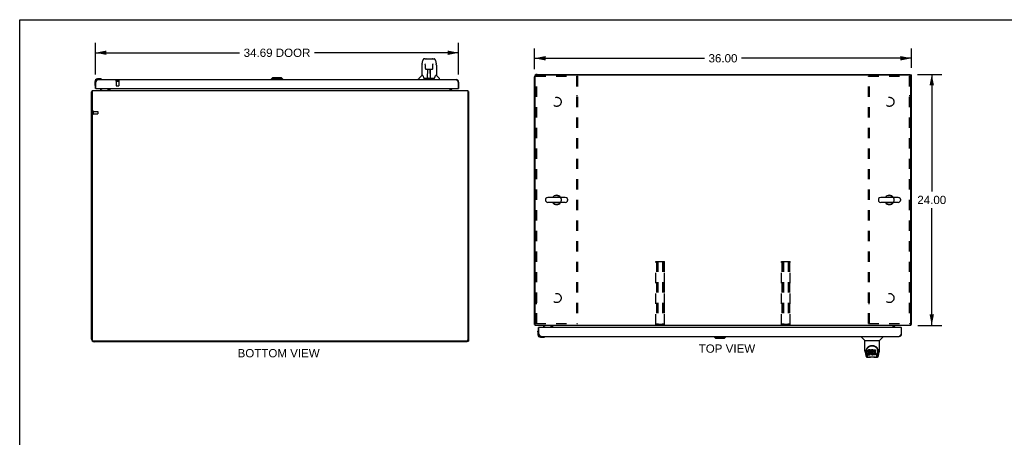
# Model space of a CAD drawing. Header units: inches. Extents: x 0 to 179, y 0 to 116.
# Tile 8 of 12: x 0 to 94, y 76 to 116. Entities that reach past the tile are written whole.
import ezdxf

# ---------------------------------------------------------------- set-up
doc = ezdxf.new("R2010")
doc.units = ezdxf.units.IN
doc.header["$LTSCALE"] = 9.842105
doc.header["$MEASUREMENT"] = 0
doc.linetypes.add('HIDDEN', pattern=[0.2, 0.1, -0.1])
doc.layers.get('0').update_dxf_attribs({"linetype": 'CONTINUOUS'})
for name, color, linetype in [('02___PRT_ALL_AXES', 7, 'CONTINUOUS'), ('2PC_BODY', 7, 'CONTINUOUS'), ('DEFAULT_2', 8, 'HIDDEN'), ('DIMENSIONS', 7, 'CONTINUOUS')]:
    doc.layers.add(name, color=color, linetype=linetype)
doc.styles.get("Standard").update_dxf_attribs({"font": 'arial.ttf'})
doc.dimstyles.new('DIMSTYLE_1', dxfattribs={"dimtxt": 0.789474, "dimasz": 1.052632, "dimexe": 0.09, "dimexo": 0.07, "dimgap": 0.0375, "dimtad": 0, "dimtih": 1, "dimtoh": 1, "dimzin": 4, "dimdsep": 46, "dimtxsty": 'Standard', "dimblk": '_FILLED', "dimblk1": '_FILLED', "dimblk2": '_FILLED', "dimcen": 0.09, "dimazin": 1, "dimtfac": 1, "dimtdec": 3, "dimtofl": 0, "dimtmove": 0, "dimatfit": 3, "dimldrblk": '_FILLED', "dimfxl": 0, "dimtolj": 1, "dimtzin": 4, "dimarcsym": 0})

# ---------------------------------------------------------------- blocks, each defined once
blk = doc.blocks.new('_FILLED')
at = {"color": 0, "linetype": 'ByBlock'}
blk.add_solid([(0, 0), (-1, 0.2), (-1, -0.2)], dxfattribs=at)
blk = doc.blocks.new('*D1')
at = {"layer": '2PC_BODY', "color": 2, "linetype": 'Continuous'}
for p, q in [((49.185, 111.054), (49.185, 113.049)), ((85.185, 111.186), (85.185, 113.049)), ((49.185, 112.101), (65.411, 112.101)), ((85.185, 112.101), (68.96, 112.101))]:
    blk.add_line(p, q, dxfattribs=at)
at = {"layer": '2PC_BODY', "color": 2, "linetype": 'Continuous', "xscale": 1.0526315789, "yscale": 1.0526315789, "zscale": 1.0526315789, "rotation": 180}
blk.add_blockref('_FILLED', (49.185, 112.101), dxfattribs=at)
at = {"layer": '2PC_BODY', "color": 2, "linetype": 'Continuous', "xscale": 1.0526315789, "yscale": 1.0526315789, "zscale": 1.0526315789}
blk.add_blockref('_FILLED', (85.185, 112.101), dxfattribs=at)
at = {"layer": '2PC_BODY', "color": 2, "linetype": 'Continuous', "insert": (67.185, 112.496), "char_height": 0.7895, "width": 2.75876, "attachment_point": 2, "line_spacing_factor": 0.9}
blk.add_mtext('36.00', dxfattribs=at)
blk = doc.blocks.new('*D2')
at = {"layer": '2PC_BODY', "color": 2, "linetype": 'Continuous'}
for p, q in [((85.756, 110.563), (88.076, 110.563)), ((87.129, 110.563), (87.129, 99.353)), ((87.129, 86.563), (87.129, 97.774)), ((85.81, 86.563), (88.076, 86.563))]:
    blk.add_line(p, q, dxfattribs=at)
at = {"layer": '2PC_BODY', "color": 2, "linetype": 'Continuous', "xscale": 1.0526315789, "yscale": 1.0526315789, "zscale": 1.0526315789}
for p, rotation in [((87.129, 110.563), 90), ((87.129, 86.563), 270)]:
    blk.add_blockref('_FILLED', p, dxfattribs=dict(at, rotation=rotation))
at = {"layer": '2PC_BODY', "color": 2, "linetype": 'Continuous', "insert": (87.129, 98.958), "char_height": 0.7895, "width": 2.75876, "attachment_point": 2, "line_spacing_factor": 0.9}
blk.add_mtext('24.00', dxfattribs=at)
blk = doc.blocks.new('*D3')
at = {"layer": 'DIMENSIONS', "color": 2, "linetype": 'Continuous'}
for p, q in [((7.24, 110.556), (7.24, 113.575)), ((41.928, 110.556), (41.928, 113.575)), ((7.24, 112.628), (21.005, 112.628)), ((41.928, 112.628), (28.163, 112.628))]:
    blk.add_line(p, q, dxfattribs=at)
at = {"layer": 'DIMENSIONS', "color": 2, "linetype": 'Continuous', "xscale": 1.0526315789, "yscale": 1.0526315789, "zscale": 1.0526315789, "rotation": 180}
blk.add_blockref('_FILLED', (7.24, 112.628), dxfattribs=at)
at = {"layer": 'DIMENSIONS', "color": 2, "linetype": 'Continuous', "xscale": 1.0526315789, "yscale": 1.0526315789, "zscale": 1.0526315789}
blk.add_blockref('_FILLED', (41.928, 112.628), dxfattribs=at)
at = {"layer": 'DIMENSIONS', "color": 2, "linetype": 'Continuous', "insert": (24.584, 113.022), "char_height": 0.7895, "width": 6.36862, "attachment_point": 2, "line_spacing_factor": 0.9}
blk.add_mtext('34.69 DOOR', dxfattribs=at)

msp = doc.modelspace()

# ---------------------------------------------------------------- linework, layer by layer
at = {"color": 7, "linetype": 'Continuous'}
for p, q in [((0, 0), (0, 115.789)), ((0, 115.789), (178.947, 115.789)), ((38.711, 112.034), (38.63, 112.034)), ((38.712, 112.034), (39.6, 112.034)), ((38.717, 112.034), (38.716, 112.034)), ((38.822, 112.046), (39.409, 112.046)), ((38.426, 111.432), (38.426, 110.46)), ((38.441, 111.574), (38.506, 111.88)), ((38.749, 111.523), (38.729, 111.523)), ((38.748, 111.559), (38.748, 111.555)), ((38.748, 111.555), (38.748, 111.551)), ((38.748, 111.551), (38.748, 111.543)), ((38.748, 111.543), (38.749, 111.533)), ((38.751, 111.411), (38.749, 111.533)), ((38.756, 111.128), (38.751, 111.411)), ((38.836, 111.05), (38.956, 111.05)), ((38.966, 110.204), (38.981, 111.051)), ((38.974, 110.635), (38.974, 111.051)), ((38.992, 111.051), (39.238, 111.051)), ((39.241, 110.184), (39.226, 111.051)), ((39.23, 111.051), (39.23, 110.987)), ((39.257, 110.184), (39.257, 111.051)), ((39.274, 111.05), (39.394, 111.05)), ((39.475, 111.128), (39.482, 111.54)), ((39.482, 111.548), (39.482, 111.553)), ((39.482, 111.54), (39.482, 111.548)), ((39.501, 111.523), (39.482, 111.523)), ((39.724, 111.88), (39.789, 111.574)), ((39.804, 111.431), (39.804, 110.46)), ((7.7, 110.126), (7.443, 110.126)), ((7.487, 110.066), (7.443, 110.066)), ((7.738, 110.123), (7.7, 110.126)), ((7.835, 110.079), (7.835, 110.079)), ((24.15, 110.223), (24.032, 110.105)), ((24.032, 110.105), (24.032, 110.066)), ((25.136, 110.105), (24.032, 110.105)), ((25.018, 110.223), (24.15, 110.223)), ((25.017, 110.223), (25.135, 110.105)), ((25.018, 110.223), (25.136, 110.105)), ((25.135, 110.105), (25.135, 110.066)), ((25.136, 110.105), (25.136, 110.066)), ((38.111, 110.066), (38.111, 110.128)), ((38.421, 110.454), (38.123, 110.156)), ((38.499, 110.46), (38.426, 110.46)), ((38.594, 110.207), (38.599, 110.2)), ((38.629, 110.184), (39.601, 110.184)), ((38.967, 110.256), (38.966, 110.23)), ((38.98, 110.987), (38.974, 110.987)), ((38.977, 110.826), (38.974, 110.826)), ((38.977, 110.814), (38.974, 110.814)), ((38.974, 110.184), (38.974, 110.188)), ((39.227, 110.987), (39.257, 110.987)), ((39.257, 110.826), (39.23, 110.826)), ((39.257, 110.814), (39.23, 110.814)), ((39.234, 110.585), (39.257, 110.585)), ((39.257, 110.582), (39.234, 110.582)), ((39.24, 110.23), (39.24, 110.256)), ((39.804, 110.46), (39.731, 110.46)), ((39.81, 110.454), (40.108, 110.156)), ((40.119, 110.066), (40.119, 110.128)), ((85.081, 110.488), (85.081, 110.563)), ((85.081, 110.511), (85.185, 110.511)), ((7.18, 109.863), (7.18, 109.606)), ((7.18, 109.606), (7.183, 109.569)), ((7.225, 109.478), (7.226, 109.474)), ((7.226, 109.474), (7.226, 109.473)), ((7.24, 109.863), (7.24, 109.819)), ((7.24, 109.819), (7.282, 109.819)), ((7.302, 109.212), (7.24, 109.212)), ((7.92, 109.185), (7.682, 109.047)), ((8.469, 109.212), (8.469, 109.165)), ((41.866, 109.212), (41.928, 109.212)), ((41.928, 109.819), (41.886, 109.819)), ((6.917, 108.904), (6.865, 108.904)), ((7.682, 109.008), (7.682, 109.047)), ((8.469, 109.047), (8.469, 109.047)), ((8.507, 109.009), (8.473, 109.044)), ((41.224, 109.009), (41.258, 109.044)), ((42.813, 108.904), (42.865, 108.904)), ((52.121, 98.805), (50.458, 98.805)), ((83.913, 98.805), (82.25, 98.805)), ((50.235, 98.627), (50.235, 98.5)), ((52.121, 98.322), (50.458, 98.322)), ((52.343, 98.627), (52.343, 98.5)), ((82.027, 98.627), (82.027, 98.5)), ((83.913, 98.322), (82.25, 98.322)), ((84.135, 98.627), (84.135, 98.5)), ((49.237, 86.667), (49.185, 86.667)), ((50.002, 86.563), (50.002, 86.524)), ((50.827, 86.563), (50.793, 86.528)), ((83.544, 86.563), (83.578, 86.528)), ((85.133, 86.667), (85.185, 86.667)), ((49.5, 85.965), (49.503, 86.003)), ((49.5, 85.965), (49.5, 85.708)), ((49.547, 86.1), (49.547, 86.1)), ((49.622, 86.359), (49.56, 86.359)), ((49.56, 85.752), (49.56, 85.708)), ((49.56, 85.752), (49.602, 85.752)), ((50.002, 86.524), (50.241, 86.386)), ((50.789, 86.359), (50.789, 86.406)), ((84.186, 86.359), (84.248, 86.359)), ((84.248, 85.752), (84.206, 85.752)), ((42.761, 85.008), (42.761, 85.083)), ((42.761, 85.06), (42.865, 85.06)), ((49.763, 85.505), (49.807, 85.505)), ((49.763, 85.445), (50.02, 85.445)), ((50.149, 85.49), (50.152, 85.491)), ((50.152, 85.491), (50.154, 85.492)), ((66.353, 85.466), (66.353, 85.505)), ((66.353, 85.466), (67.456, 85.466)), ((66.471, 85.348), (66.353, 85.466)), ((66.354, 85.466), (66.354, 85.505)), ((66.472, 85.348), (66.354, 85.466)), ((66.471, 85.348), (67.338, 85.348)), ((67.338, 85.348), (67.456, 85.466)), ((67.456, 85.466), (67.456, 85.505)), ((80.432, 85.505), (80.432, 85.443)), ((80.741, 85.118), (80.443, 85.415)), ((80.746, 84.14), (80.746, 85.112)), ((80.746, 85.112), (82.124, 85.112)), ((82.124, 84.14), (82.124, 85.112)), ((82.13, 85.118), (82.428, 85.415)), ((82.439, 85.505), (82.439, 85.443)), ((80.762, 83.997), (80.827, 83.692)), ((80.872, 84.171), (80.871, 84.108)), ((80.934, 83.719), (80.881, 83.99)), ((80.909, 84.098), (80.909, 84.075)), ((80.918, 83.977), (80.975, 83.684)), ((81.051, 84.143), (81.049, 84.12)), ((81.049, 84.053), (81.049, 84.12)), ((81.051, 84.077), (81.049, 84.053)), ((81.049, 84.053), (81.05, 84.029)), ((81.05, 84.029), (81.054, 84.005)), ((81.056, 84.167), (81.051, 84.143)), ((81.051, 84.077), (81.051, 84.143)), ((81.056, 84.1), (81.051, 84.077)), ((81.052, 83.767), (81.052, 83.909)), ((81.054, 84.005), (81.062, 83.983)), ((81.066, 84.189), (81.056, 84.167)), ((81.056, 84.1), (81.056, 84.167)), ((81.066, 84.122), (81.056, 84.1)), ((81.116, 83.914), (81.056, 83.913)), ((81.056, 83.846), (81.056, 83.913)), ((81.116, 83.847), (81.056, 83.846)), ((81.057, 83.762), (81.201, 83.762)), ((81.062, 83.983), (81.075, 83.963)), ((81.079, 84.209), (81.066, 84.189)), ((81.066, 84.122), (81.066, 84.189)), ((81.079, 84.142), (81.066, 84.122)), ((81.075, 83.963), (81.092, 83.946)), ((81.088, 84.217), (81.079, 84.209)), ((81.079, 84.142), (81.079, 84.209)), ((81.088, 84.15), (81.079, 84.142)), ((81.097, 84.223), (81.088, 84.217)), ((81.088, 84.15), (81.088, 84.217)), ((81.097, 84.157), (81.088, 84.15)), ((81.092, 83.946), (81.111, 83.933)), ((81.119, 84.233), (81.097, 84.223)), ((81.097, 84.157), (81.097, 84.223)), ((81.119, 84.166), (81.097, 84.157)), ((81.111, 83.933), (81.123, 83.928)), ((81.176, 83.914), (81.116, 83.914)), ((81.116, 83.847), (81.116, 83.914)), ((81.176, 83.847), (81.116, 83.847)), ((81.142, 84.24), (81.119, 84.233)), ((81.119, 84.166), (81.119, 84.233)), ((81.142, 84.174), (81.119, 84.166)), ((81.12, 84.041), (81.121, 84.056)), ((81.121, 84.034), (81.12, 84.041)), ((81.121, 84.056), (81.123, 84.071)), ((81.121, 84.034), (81.121, 84.056)), ((81.123, 84.026), (81.121, 84.034)), ((81.123, 84.071), (81.126, 84.078)), ((81.123, 84.026), (81.123, 84.071)), ((81.128, 84.02), (81.123, 84.026)), ((81.123, 83.928), (81.134, 83.926)), ((81.126, 84.078), (81.132, 84.083)), ((81.128, 84.02), (81.128, 84.079)), ((81.134, 84.016), (81.128, 84.02)), ((81.132, 84.083), (81.146, 84.087)), ((81.148, 84.079), (81.134, 84.083)), ((81.134, 84.083), (81.134, 84.083)), ((81.134, 84.016), (81.134, 84.083)), ((81.148, 84.012), (81.134, 84.016)), ((81.134, 83.926), (81.182, 83.926)), ((81.282, 84.24), (81.142, 84.24)), ((81.142, 84.174), (81.142, 84.24)), ((81.282, 84.174), (81.142, 84.174)), ((81.146, 84.087), (81.161, 84.088)), ((81.173, 84.08), (81.148, 84.079)), ((81.148, 84.012), (81.148, 84.079)), ((81.173, 84.013), (81.148, 84.012)), ((81.161, 84.088), (81.274, 84.088)), ((81.196, 84.078), (81.173, 84.08)), ((81.173, 84.013), (81.173, 84.08)), ((81.196, 84.012), (81.173, 84.013)), ((81.192, 83.915), (81.176, 83.914)), ((81.176, 83.847), (81.176, 83.914)), ((81.192, 83.848), (81.176, 83.847)), ((81.182, 83.926), (81.189, 83.925)), ((81.189, 83.925), (81.196, 83.923)), ((81.198, 83.919), (81.192, 83.915)), ((81.192, 83.848), (81.192, 83.915)), ((81.198, 83.852), (81.192, 83.848)), ((81.22, 84.073), (81.196, 84.078)), ((81.196, 84.012), (81.196, 84.078)), ((81.22, 84.006), (81.196, 84.012)), ((81.196, 83.923), (81.202, 83.918)), ((81.2, 83.92), (81.198, 83.919)), ((81.198, 83.852), (81.198, 83.919)), ((81.204, 83.857), (81.198, 83.852)), ((81.201, 83.762), (81.213, 83.764)), ((81.202, 83.918), (81.207, 83.912)), ((81.204, 83.857), (81.204, 83.917)), ((81.213, 83.869), (81.204, 83.857)), ((81.207, 83.912), (81.214, 83.899)), ((81.213, 83.869), (81.213, 83.901)), ((81.215, 83.876), (81.213, 83.869)), ((81.213, 83.764), (81.224, 83.768)), ((81.214, 83.899), (81.216, 83.884)), ((81.215, 83.876), (81.215, 83.888)), ((81.216, 83.884), (81.215, 83.876)), ((81.231, 84.068), (81.22, 84.073)), ((81.22, 84.006), (81.22, 84.073)), ((81.231, 84.002), (81.22, 84.006)), ((81.224, 83.768), (81.244, 83.782)), ((81.241, 84.062), (81.231, 84.068)), ((81.231, 84.002), (81.231, 84.068)), ((81.241, 83.995), (81.231, 84.002)), ((81.258, 84.045), (81.241, 84.062)), ((81.241, 83.995), (81.241, 84.062)), ((81.258, 83.978), (81.241, 83.995)), ((81.244, 83.782), (81.261, 83.799)), ((81.271, 84.025), (81.258, 84.045)), ((81.258, 83.978), (81.258, 84.045)), ((81.271, 83.958), (81.258, 83.978)), ((81.261, 83.799), (81.267, 83.808)), ((81.267, 83.808), (81.273, 83.819)), ((81.28, 84.003), (81.271, 84.025)), ((81.271, 83.958), (81.271, 84.025)), ((81.28, 83.936), (81.271, 83.958)), ((81.273, 83.819), (81.281, 83.842)), ((81.274, 84.088), (81.28, 84.089)), ((81.28, 84.089), (81.282, 84.094)), ((81.282, 83.999), (81.28, 84.003)), ((81.28, 83.936), (81.28, 84.003)), ((81.287, 83.913), (81.28, 83.936)), ((81.281, 83.842), (81.288, 83.865)), ((81.284, 84.198), (81.282, 84.24)), ((81.282, 84.174), (81.282, 84.24)), ((81.284, 84.131), (81.282, 84.174)), ((81.282, 84.094), (81.283, 84.107)), ((81.286, 84.076), (81.282, 84.032)), ((81.282, 83.965), (81.282, 84.032)), ((81.286, 84.01), (81.282, 83.965)), ((81.282, 83.965), (81.282, 83.943)), ((81.282, 83.943), (81.286, 83.921)), ((81.283, 84.107), (81.284, 84.131)), ((81.284, 84.131), (81.284, 84.198)), ((81.29, 84.098), (81.286, 84.076)), ((81.286, 84.01), (81.286, 84.076)), ((81.29, 84.032), (81.286, 84.01)), ((81.286, 83.921), (81.29, 83.899)), ((81.289, 83.889), (81.287, 83.913)), ((81.288, 83.865), (81.289, 83.889)), ((81.289, 83.889), (81.289, 83.903)), ((81.296, 84.12), (81.29, 84.098)), ((81.29, 84.032), (81.29, 84.098)), ((81.296, 84.053), (81.29, 84.032)), ((81.29, 83.899), (81.297, 83.878)), ((81.305, 84.14), (81.296, 84.12)), ((81.296, 84.053), (81.296, 84.12)), ((81.305, 84.074), (81.296, 84.053)), ((81.297, 83.878), (81.319, 83.839)), ((81.316, 84.16), (81.305, 84.14)), ((81.305, 84.074), (81.305, 84.14)), ((81.316, 84.093), (81.305, 84.074)), ((81.329, 84.178), (81.316, 84.16)), ((81.316, 84.093), (81.316, 84.16)), ((81.329, 84.111), (81.316, 84.093)), ((81.319, 83.839), (81.331, 83.82)), ((81.343, 84.195), (81.329, 84.178)), ((81.329, 84.111), (81.329, 84.178)), ((81.343, 84.128), (81.329, 84.111)), ((81.331, 83.82), (81.346, 83.804)), ((81.36, 84.21), (81.343, 84.195)), ((81.343, 84.128), (81.343, 84.195)), ((81.36, 84.143), (81.343, 84.128)), ((81.346, 83.804), (81.362, 83.789)), ((81.352, 83.981), (81.351, 83.954)), ((81.351, 83.954), (81.352, 83.941)), ((81.355, 84.008), (81.352, 83.981)), ((81.352, 83.941), (81.352, 83.981)), ((81.352, 83.941), (81.355, 83.928)), ((81.354, 84), (81.355, 83.995)), ((81.359, 84.02), (81.355, 84.008)), ((81.355, 83.995), (81.366, 83.97)), ((81.355, 83.928), (81.355, 83.995)), ((81.355, 83.928), (81.366, 83.903)), ((81.365, 84.032), (81.359, 84.02)), ((81.378, 84.223), (81.36, 84.21)), ((81.36, 84.143), (81.36, 84.21)), ((81.378, 84.156), (81.36, 84.143)), ((81.362, 83.789), (81.38, 83.775)), ((81.379, 84.055), (81.365, 84.032)), ((81.366, 83.97), (81.379, 83.947)), ((81.366, 83.903), (81.366, 83.97)), ((81.366, 83.903), (81.379, 83.88)), ((81.398, 84.232), (81.378, 84.223)), ((81.378, 84.156), (81.378, 84.223)), ((81.398, 84.165), (81.378, 84.156)), ((81.387, 84.066), (81.379, 84.055)), ((81.379, 83.947), (81.388, 83.937)), ((81.379, 83.88), (81.379, 83.947)), ((81.379, 83.88), (81.388, 83.87)), ((81.38, 83.775), (81.39, 83.77)), ((81.398, 84.073), (81.387, 84.066)), ((81.388, 83.937), (81.398, 83.928)), ((81.388, 83.87), (81.388, 83.937)), ((81.388, 83.87), (81.398, 83.861)), ((81.39, 83.77), (81.4, 83.766)), ((81.42, 84.237), (81.398, 84.232)), ((81.398, 84.165), (81.398, 84.232)), ((81.42, 84.17), (81.398, 84.165)), ((81.423, 84.084), (81.398, 84.073)), ((81.398, 83.928), (81.409, 83.921)), ((81.398, 83.861), (81.398, 83.928)), ((81.398, 83.861), (81.409, 83.854)), ((81.4, 83.766), (81.422, 83.761)), ((81.409, 83.921), (81.421, 83.916)), ((81.409, 83.854), (81.409, 83.921)), ((81.409, 83.854), (81.421, 83.849)), ((81.442, 84.239), (81.42, 84.237)), ((81.42, 84.17), (81.42, 84.237)), ((81.442, 84.172), (81.42, 84.17)), ((81.421, 83.916), (81.434, 83.913)), ((81.421, 83.849), (81.421, 83.916)), ((81.421, 83.849), (81.434, 83.847)), ((81.422, 83.761), (81.444, 83.758)), ((81.435, 84.087), (81.423, 84.084)), ((81.434, 83.913), (81.448, 83.913)), ((81.434, 83.847), (81.434, 83.913)), ((81.434, 83.847), (81.448, 83.846)), ((81.449, 84.087), (81.435, 84.087)), ((81.442, 84.239), (81.465, 84.239)), ((81.442, 84.172), (81.442, 84.239)), ((81.465, 84.172), (81.442, 84.172)), ((81.444, 83.758), (81.466, 83.761)), ((81.448, 83.913), (81.461, 83.915)), ((81.448, 83.846), (81.448, 83.913)), ((81.448, 83.846), (81.461, 83.848)), ((81.462, 84.084), (81.449, 84.087)), ((81.461, 83.915), (81.474, 83.919)), ((81.461, 83.848), (81.461, 83.915)), ((81.461, 83.848), (81.474, 83.852)), ((81.474, 84.079), (81.462, 84.084)), ((81.476, 84.237), (81.465, 84.239)), ((81.465, 84.172), (81.465, 84.239)), ((81.476, 84.17), (81.465, 84.172)), ((81.466, 83.761), (81.487, 83.768)), ((81.474, 83.919), (81.486, 83.924)), ((81.474, 83.852), (81.474, 83.919)), ((81.474, 83.852), (81.486, 83.858)), ((81.486, 84.234), (81.476, 84.237)), ((81.476, 84.17), (81.476, 84.237)), ((81.486, 84.167), (81.476, 84.17)), ((81.506, 84.15), (81.48, 84.081)), ((81.505, 84.221), (81.486, 84.234)), ((81.486, 84.167), (81.486, 84.234)), ((81.505, 84.155), (81.486, 84.167)), ((81.486, 83.924), (81.497, 83.932)), ((81.486, 83.858), (81.486, 83.924)), ((81.486, 83.858), (81.497, 83.865)), ((81.487, 83.768), (81.506, 83.78)), ((81.497, 83.932), (81.497, 83.865)), ((81.503, 83.931), (81.515, 83.913)), ((81.503, 83.864), (81.515, 83.846)), ((81.505, 84.221), (81.505, 84.155)), ((81.506, 83.78), (81.507, 83.78)), ((81.507, 84.218), (81.507, 84.151)), ((81.517, 83.78), (81.507, 83.78)), ((81.515, 84.238), (81.752, 84.238)), ((81.515, 83.846), (81.515, 84.238)), ((81.515, 84.172), (81.752, 84.172)), ((81.517, 83.767), (81.517, 83.78)), ((81.753, 83.762), (81.522, 83.762)), ((81.585, 84.084), (81.585, 84.016)), ((81.587, 83.925), (81.587, 83.848)), ((81.752, 84.088), (81.59, 84.088)), ((81.59, 84.079), (81.721, 84.079)), ((81.59, 84.012), (81.721, 84.012)), ((81.721, 83.93), (81.591, 83.93)), ((81.591, 83.91), (81.753, 83.91)), ((81.591, 83.843), (81.753, 83.843)), ((81.726, 84.074), (81.726, 83.934)), ((81.757, 84.234), (81.757, 84.093)), ((81.757, 83.906), (81.757, 83.767)), ((81.896, 83.684), (81.953, 83.974)), ((81.937, 83.719), (81.99, 83.99)), ((81.953, 83.974), (81.953, 83.978)), ((81.999, 84.171), (82, 84.108)), ((82.006, 84.098), (82.006, 84.098)), ((82.006, 84.085), (82.006, 84.085)), ((82.044, 83.692), (82.109, 83.997)), ((80.827, 83.692), (80.827, 83.692)), ((80.951, 83.537), (81.152, 83.537)), ((80.993, 83.616), (80.985, 83.616)), ((80.991, 83.62), (80.994, 83.61)), ((80.995, 83.609), (80.994, 83.61)), ((81.037, 83.537), (81.031, 83.537)), ((81.037, 83.537), (81.036, 83.537)), ((81.729, 83.525), (81.142, 83.525)), ((81.719, 83.537), (81.92, 83.537)), ((81.835, 83.537), (81.834, 83.537)), ((81.876, 83.61), (81.88, 83.62)), ((81.876, 83.609), (81.876, 83.61)), ((81.886, 83.616), (81.878, 83.616))]:
    msp.add_line(p, q, dxfattribs=at)
at = {"color": 3, "linetype": 'Continuous'}
for p, q in [((7.487, 110.066), (41.681, 110.066)), ((49.185, 86.667), (49.185, 110.317)), ((49.237, 86.563), (49.237, 110.386)), ((49.362, 110.511), (85.008, 110.511)), ((49.432, 110.563), (85.081, 110.563)), ((85.133, 86.563), (85.133, 110.386)), ((85.185, 86.667), (85.185, 110.511)), ((7.24, 109.212), (7.24, 109.819)), ((7.282, 109.819), (7.295, 109.843)), ((7.282, 109.232), (7.282, 109.819)), ((7.295, 109.843), (7.301, 109.855)), ((7.301, 109.855), (7.308, 109.867)), ((7.302, 109.212), (41.866, 109.212)), ((8.511, 109.15), (8.511, 109.212)), ((8.615, 109.212), (8.615, 109.008)), ((41.115, 109.008), (41.115, 109.212)), ((41.219, 109.212), (41.219, 109.15)), ((41.851, 109.885), (41.857, 109.873)), ((41.857, 109.873), (41.863, 109.861)), ((41.863, 109.861), (41.87, 109.849)), ((41.87, 109.849), (41.879, 109.831)), ((41.879, 109.831), (41.886, 109.819)), ((41.886, 109.819), (41.886, 109.232)), ((41.928, 109.819), (41.928, 109.212)), ((6.865, 85.254), (6.865, 108.904)), ((6.917, 109.008), (6.917, 85.185)), ((6.917, 109.008), (42.813, 109.008)), ((8.469, 109.047), (8.47, 109.046)), ((8.47, 109.046), (8.471, 109.045)), ((8.471, 109.045), (8.473, 109.043)), ((8.473, 109.043), (8.474, 109.041)), ((8.474, 109.041), (8.475, 109.039)), ((41.259, 109.044), (41.255, 109.039)), ((41.26, 109.045), (41.259, 109.044)), ((41.261, 109.047), (41.26, 109.046)), ((41.26, 109.046), (41.26, 109.045)), ((42.813, 109.008), (42.813, 85.185)), ((42.865, 108.904), (42.865, 85.06)), ((85.133, 86.563), (49.237, 86.563)), ((50.935, 86.359), (50.935, 86.563)), ((83.435, 86.359), (83.435, 86.563)), ((49.56, 85.752), (49.56, 86.359)), ((49.602, 85.752), (49.602, 86.339)), ((49.609, 85.74), (49.602, 85.752)), ((49.618, 85.722), (49.609, 85.74)), ((49.625, 85.71), (49.618, 85.722)), ((84.186, 86.359), (49.622, 86.359)), ((49.631, 85.698), (49.625, 85.71)), ((49.638, 85.686), (49.631, 85.698)), ((50.789, 86.524), (50.79, 86.525)), ((50.79, 86.525), (50.791, 86.526)), ((50.791, 86.526), (50.793, 86.529)), ((50.793, 86.529), (50.794, 86.53)), ((50.794, 86.53), (50.796, 86.532)), ((50.831, 86.359), (50.831, 86.421)), ((83.539, 86.421), (83.539, 86.359)), ((83.579, 86.527), (83.575, 86.532)), ((83.58, 86.526), (83.579, 86.527)), ((83.581, 86.525), (83.58, 86.526)), ((83.582, 86.524), (83.581, 86.525)), ((84.187, 85.716), (84.18, 85.704)), ((84.193, 85.728), (84.187, 85.716)), ((84.206, 85.752), (84.193, 85.728)), ((84.206, 86.339), (84.206, 85.752)), ((84.248, 85.752), (84.248, 86.359)), ((42.688, 85.06), (7.042, 85.06)), ((42.761, 85.008), (7.112, 85.008)), ((49.807, 85.505), (84.001, 85.505))]:
    msp.add_line(p, q, dxfattribs=at)
at = {"color": 7, "linetype": 'Continuous'}
for points in [[(38.63, 112.034), (38.627, 112.034), (38.611, 112.032), (38.596, 112.028), (38.583, 112.021), (38.57, 112.012), (38.559, 112.002), (38.55, 111.991), (38.542, 111.979), (38.534, 111.965), (38.527, 111.951), (38.521, 111.934), (38.515, 111.916), (38.51, 111.895), (38.506, 111.88)], [(39.7, 111.957), (39.694, 111.969), (39.688, 111.981), (39.68, 111.992), (39.672, 112.001), (39.663, 112.01), (39.652, 112.018), (39.641, 112.025), (39.628, 112.03), (39.615, 112.033), (39.6, 112.034)], [(39.724, 111.88), (39.721, 111.892), (39.716, 111.911), (39.711, 111.928), (39.706, 111.943), (39.7, 111.957)], [(38.441, 111.574), (38.435, 111.543), (38.43, 111.5), (38.427, 111.458), (38.426, 111.432)], [(38.748, 111.563), (38.748, 111.563), (38.748, 111.563), (38.748, 111.563), (38.748, 111.562), (38.748, 111.561), (38.748, 111.56), (38.748, 111.559)], [(38.756, 111.128), (38.757, 111.116), (38.76, 111.103), (38.766, 111.091), (38.773, 111.08), (38.782, 111.071), (38.792, 111.063), (38.803, 111.057), (38.815, 111.053), (38.828, 111.05), (38.835, 111.05)], [(38.956, 111.05), (38.959, 111.05), (38.968, 111.05), (38.977, 111.051), (38.986, 111.051), (38.992, 111.051)], [(39.238, 111.051), (39.246, 111.051), (39.255, 111.051), (39.264, 111.05), (39.272, 111.05), (39.274, 111.05)], [(39.396, 111.05), (39.404, 111.051), (39.416, 111.053), (39.428, 111.057), (39.44, 111.063), (39.45, 111.072), (39.459, 111.081), (39.466, 111.092), (39.471, 111.104), (39.474, 111.117), (39.475, 111.128)], [(39.482, 111.553), (39.483, 111.557), (39.483, 111.559), (39.483, 111.56), (39.483, 111.561), (39.483, 111.562), (39.483, 111.563), (39.483, 111.563)], [(39.804, 111.431), (39.804, 111.459), (39.801, 111.501), (39.795, 111.543), (39.789, 111.574)], [(7.835, 110.079), (7.833, 110.08), (7.832, 110.08), (7.83, 110.08), (7.828, 110.081)], [(38.496, 110.46), (38.501, 110.45), (38.515, 110.422), (38.53, 110.386), (38.546, 110.344), (38.562, 110.295), (38.577, 110.248)], [(38.577, 110.248), (38.579, 110.24), (38.584, 110.227), (38.589, 110.216), (38.594, 110.207)], [(38.599, 110.2), (38.605, 110.194), (38.612, 110.189), (38.62, 110.185), (38.627, 110.184), (38.629, 110.184)], [(39.601, 110.184), (39.603, 110.184), (39.61, 110.185), (39.618, 110.189), (39.625, 110.193)], [(39.625, 110.193), (39.631, 110.2), (39.636, 110.207)], [(39.636, 110.207), (39.641, 110.216), (39.646, 110.226), (39.651, 110.239), (39.654, 110.248)], [(39.654, 110.248), (39.668, 110.293), (39.684, 110.342), (39.7, 110.384), (39.715, 110.421), (39.729, 110.449), (39.735, 110.46)], [(7.226, 109.473), (7.227, 109.471), (7.227, 109.471)], [(49.547, 86.1), (49.547, 86.099), (49.546, 86.097), (49.545, 86.094)], [(50.154, 85.492), (50.155, 85.492), (50.155, 85.492)], [(80.865, 84.098), (80.867, 84.14), (80.875, 84.192), (80.886, 84.241), (80.902, 84.287), (80.92, 84.331), (80.942, 84.371), (80.966, 84.41), (80.993, 84.446), (81.023, 84.479), (81.055, 84.51), (81.089, 84.539), (81.126, 84.564), (81.165, 84.587), (81.206, 84.607), (81.249, 84.624), (81.293, 84.638), (81.339, 84.647), (81.386, 84.653), (81.434, 84.656), (81.481, 84.654), (81.528, 84.648), (81.574, 84.639), (81.618, 84.626), (81.661, 84.609), (81.703, 84.589), (81.742, 84.567), (81.778, 84.541), (81.813, 84.513), (81.845, 84.482), (81.875, 84.449), (81.902, 84.413), (81.927, 84.375), (81.949, 84.335), (81.968, 84.292), (81.983, 84.246), (81.995, 84.197), (82.003, 84.146), (82.006, 84.098)], [(80.746, 84.14), (80.747, 84.113), (80.75, 84.071), (80.756, 84.029), (80.762, 83.997)], [(80.865, 84.085), (80.865, 84.089), (80.865, 84.098)], [(80.909, 84.098), (80.909, 84.118), (80.91, 84.142), (80.913, 84.166), (80.917, 84.19), (80.921, 84.214), (80.927, 84.237), (80.934, 84.26), (80.942, 84.282), (80.95, 84.303), (80.96, 84.324), (80.97, 84.345), (80.981, 84.364), (80.992, 84.383), (81.004, 84.401), (81.017, 84.418), (81.03, 84.435), (81.044, 84.451), (81.058, 84.466), (81.072, 84.48), (81.087, 84.493), (81.102, 84.506), (81.117, 84.518), (81.133, 84.529), (81.148, 84.54), (81.164, 84.55), (81.18, 84.559), (81.196, 84.567)], [(80.909, 84.075), (80.909, 84.059), (80.91, 84.03), (80.914, 84.002), (80.918, 83.977)], [(81.056, 83.913), (81.056, 83.913), (81.055, 83.913), (81.055, 83.913), (81.055, 83.913), (81.054, 83.913), (81.054, 83.912), (81.053, 83.912), (81.053, 83.912), (81.053, 83.911), (81.052, 83.911), (81.052, 83.91), (81.052, 83.91), (81.052, 83.909), (81.052, 83.909)], [(81.056, 83.846), (81.056, 83.846), (81.055, 83.846), (81.055, 83.846), (81.055, 83.846), (81.054, 83.846), (81.054, 83.846), (81.053, 83.845), (81.053, 83.845), (81.053, 83.845), (81.052, 83.844), (81.052, 83.844), (81.052, 83.843), (81.052, 83.843), (81.052, 83.842)], [(81.196, 84.567), (81.212, 84.575), (81.228, 84.582), (81.244, 84.589), (81.259, 84.595), (81.275, 84.6), (81.291, 84.605), (81.307, 84.609), (81.323, 84.613), (81.339, 84.616), (81.355, 84.619), (81.371, 84.621), (81.387, 84.623), (81.403, 84.624), (81.419, 84.625), (81.435, 84.625), (81.451, 84.625), (81.467, 84.624), (81.483, 84.623), (81.499, 84.621), (81.514, 84.619), (81.53, 84.616), (81.546, 84.613), (81.562, 84.609), (81.578, 84.605), (81.594, 84.6), (81.61, 84.595), (81.626, 84.589), (81.642, 84.583), (81.658, 84.575)], [(81.658, 84.575), (81.674, 84.568), (81.69, 84.559), (81.706, 84.55), (81.722, 84.54), (81.737, 84.53), (81.753, 84.519), (81.768, 84.507), (81.783, 84.494), (81.798, 84.481), (81.812, 84.466), (81.826, 84.451), (81.84, 84.436), (81.853, 84.419), (81.866, 84.402), (81.878, 84.383), (81.89, 84.364), (81.901, 84.345), (81.911, 84.325), (81.921, 84.304), (81.929, 84.282), (81.937, 84.26), (81.944, 84.237), (81.949, 84.214), (81.954, 84.191), (81.958, 84.167), (81.961, 84.143), (81.962, 84.118), (81.962, 84.098)], [(81.953, 83.978), (81.954, 83.981), (81.954, 83.984), (81.955, 83.987), (81.956, 83.99), (81.956, 83.993), (81.957, 83.996), (81.957, 84), (81.958, 84.003), (81.958, 84.007), (81.958, 84.01), (81.959, 84.014), (81.959, 84.018), (81.96, 84.022), (81.96, 84.026), (81.961, 84.03), (81.961, 84.035), (81.961, 84.039), (81.961, 84.043), (81.962, 84.048), (81.962, 84.053), (81.962, 84.057), (81.962, 84.062), (81.962, 84.067), (81.962, 84.072), (81.962, 84.098)], [(82.006, 84.098), (82.006, 84.09), (82.006, 84.085)], [(82.109, 83.997), (82.115, 84.028), (82.121, 84.07), (82.124, 84.113), (82.124, 84.141)], [(80.827, 83.692), (80.83, 83.677), (80.836, 83.656), (80.841, 83.637), (80.848, 83.621), (80.854, 83.606), (80.862, 83.592), (80.87, 83.58), (80.879, 83.569), (80.89, 83.559), (80.903, 83.55), (80.917, 83.544), (80.931, 83.539), (80.947, 83.537), (80.951, 83.537)], [(80.975, 83.684), (80.977, 83.672), (80.98, 83.659), (80.984, 83.645), (80.987, 83.632), (80.991, 83.62)], [(80.995, 83.609), (81, 83.597), (81.006, 83.584), (81.013, 83.574), (81.019, 83.565), (81.027, 83.556), (81.035, 83.55), (81.044, 83.544), (81.053, 83.54), (81.064, 83.537), (81.071, 83.537)], [(81.152, 83.537), (81.173, 83.537), (81.195, 83.539), (81.218, 83.541), (81.243, 83.544), (81.268, 83.547), (81.295, 83.55), (81.323, 83.552), (81.351, 83.555), (81.38, 83.556), (81.409, 83.557), (81.438, 83.558), (81.467, 83.557), (81.496, 83.556), (81.525, 83.554), (81.553, 83.552), (81.58, 83.549), (81.606, 83.546), (81.631, 83.544), (81.655, 83.541), (81.678, 83.539), (81.699, 83.537), (81.719, 83.537)], [(81.152, 83.537), (81.174, 83.537), (81.201, 83.539), (81.228, 83.542), (81.256, 83.544), (81.285, 83.547), (81.314, 83.55), (81.344, 83.552), (81.374, 83.554), (81.405, 83.556), (81.435, 83.556), (81.465, 83.556), (81.496, 83.554), (81.526, 83.553), (81.556, 83.55), (81.585, 83.547), (81.614, 83.545), (81.642, 83.542), (81.67, 83.539), (81.697, 83.537), (81.719, 83.537)], [(81.8, 83.537), (81.807, 83.537), (81.817, 83.54), (81.827, 83.544), (81.836, 83.55), (81.844, 83.556), (81.852, 83.565), (81.858, 83.574), (81.865, 83.584), (81.871, 83.597), (81.876, 83.609)], [(81.88, 83.62), (81.884, 83.632), (81.887, 83.645), (81.891, 83.659), (81.894, 83.672), (81.896, 83.684)], [(81.92, 83.537), (81.935, 83.538), (81.948, 83.541), (81.961, 83.546), (81.972, 83.553), (81.983, 83.561), (81.992, 83.57), (82.001, 83.58), (82.008, 83.59), (82.015, 83.602), (82.021, 83.614), (82.026, 83.628), (82.032, 83.643), (82.037, 83.66), (82.042, 83.679), (82.044, 83.692)]]:
    msp.add_lwpolyline(points, dxfattribs=at)
at = {"color": 3, "linetype": 'Continuous'}
for points in [[(7.308, 109.867), (7.314, 109.879), (7.317, 109.885), (7.321, 109.891), (7.324, 109.897), (7.327, 109.902), (7.33, 109.908), (7.333, 109.914), (7.337, 109.919), (7.34, 109.925), (7.343, 109.93), (7.346, 109.936), (7.349, 109.941), (7.353, 109.946), (7.356, 109.951), (7.359, 109.956), (7.362, 109.961), (7.365, 109.966), (7.369, 109.971), (7.372, 109.976), (7.375, 109.98), (7.378, 109.985), (7.381, 109.989), (7.385, 109.994), (7.388, 109.998), (7.391, 110.002), (7.394, 110.006), (7.397, 110.01), (7.4, 110.014), (7.404, 110.017), (7.407, 110.021), (7.41, 110.024), (7.413, 110.028), (7.416, 110.031), (7.42, 110.034), (7.423, 110.037), (7.426, 110.039), (7.429, 110.042), (7.432, 110.045), (7.436, 110.047), (7.439, 110.049), (7.442, 110.051), (7.445, 110.053), (7.448, 110.055), (7.452, 110.057), (7.455, 110.058), (7.458, 110.06), (7.461, 110.061), (7.464, 110.062), (7.468, 110.063), (7.471, 110.064), (7.474, 110.065), (7.477, 110.065), (7.48, 110.066), (7.484, 110.066), (7.487, 110.066)], [(41.681, 110.066), (41.684, 110.066), (41.688, 110.066), (41.691, 110.065), (41.694, 110.065), (41.697, 110.064), (41.7, 110.063), (41.704, 110.062), (41.707, 110.061), (41.71, 110.06), (41.713, 110.058), (41.716, 110.057), (41.72, 110.055), (41.723, 110.053), (41.726, 110.051), (41.729, 110.049), (41.732, 110.047), (41.736, 110.045), (41.739, 110.042), (41.742, 110.039), (41.745, 110.037), (41.748, 110.034), (41.752, 110.031), (41.755, 110.028), (41.758, 110.024), (41.761, 110.021), (41.764, 110.017), (41.768, 110.014), (41.771, 110.01), (41.774, 110.006), (41.777, 110.002), (41.78, 109.998), (41.784, 109.994), (41.787, 109.989), (41.79, 109.985), (41.793, 109.98), (41.796, 109.976), (41.799, 109.971), (41.803, 109.966), (41.806, 109.961), (41.809, 109.956), (41.812, 109.951), (41.815, 109.946), (41.819, 109.941), (41.822, 109.936), (41.825, 109.93), (41.828, 109.925), (41.831, 109.919), (41.835, 109.914), (41.838, 109.908), (41.841, 109.902), (41.844, 109.897), (41.847, 109.891), (41.851, 109.885)], [(6.901, 108.92), (6.893, 108.918), (6.889, 108.917), (6.886, 108.917), (6.883, 108.916), (6.88, 108.915), (6.877, 108.914), (6.874, 108.913), (6.872, 108.912), (6.87, 108.911), (6.869, 108.91), (6.868, 108.909), (6.867, 108.908), (6.866, 108.907), (6.865, 108.905), (6.865, 108.904)], [(6.917, 108.924), (6.917, 108.924), (6.913, 108.922), (6.909, 108.921), (6.905, 108.92), (6.901, 108.92)], [(8.468, 109.048), (8.468, 109.048), (8.469, 109.048), (8.469, 109.048), (8.469, 109.047)], [(8.475, 109.039), (8.477, 109.037), (8.478, 109.035), (8.48, 109.033), (8.482, 109.031)], [(8.482, 109.031), (8.484, 109.028), (8.486, 109.026), (8.488, 109.024), (8.49, 109.021), (8.492, 109.019), (8.495, 109.017), (8.497, 109.015), (8.499, 109.013), (8.502, 109.011), (8.504, 109.01), (8.506, 109.009)], [(41.249, 109.031), (41.247, 109.028), (41.245, 109.026), (41.243, 109.024), (41.241, 109.021), (41.238, 109.019), (41.236, 109.017), (41.233, 109.015), (41.231, 109.013), (41.229, 109.011), (41.226, 109.01)], [(41.255, 109.039), (41.254, 109.037), (41.252, 109.035), (41.251, 109.033), (41.249, 109.031)], [(41.262, 109.048), (41.262, 109.048), (41.262, 109.048), (41.262, 109.048), (41.261, 109.047)], [(42.813, 108.924), (42.815, 108.923), (42.819, 108.922), (42.823, 108.921), (42.827, 108.92), (42.831, 108.919), (42.838, 108.918)], [(42.838, 108.918), (42.841, 108.917), (42.844, 108.917), (42.847, 108.916), (42.85, 108.915), (42.853, 108.914), (42.855, 108.914), (42.858, 108.913), (42.859, 108.912), (42.861, 108.911), (42.862, 108.91), (42.863, 108.909), (42.864, 108.908), (42.865, 108.906), (42.865, 108.905), (42.865, 108.904)], [(49.213, 86.653), (49.209, 86.654), (49.206, 86.655), (49.203, 86.655), (49.2, 86.656), (49.197, 86.657), (49.195, 86.658), (49.192, 86.659), (49.191, 86.66), (49.189, 86.661), (49.188, 86.662), (49.187, 86.663), (49.186, 86.665), (49.186, 86.666), (49.185, 86.667)], [(49.237, 86.648), (49.237, 86.648), (49.233, 86.649), (49.229, 86.65), (49.225, 86.651), (49.221, 86.652), (49.213, 86.653)], [(50.796, 86.532), (50.797, 86.534), (50.799, 86.536), (50.8, 86.538), (50.802, 86.541)], [(50.802, 86.541), (50.804, 86.543), (50.806, 86.545), (50.808, 86.548), (50.81, 86.55), (50.812, 86.552), (50.815, 86.555), (50.817, 86.557), (50.82, 86.559), (50.822, 86.56), (50.824, 86.561), (50.826, 86.562)], [(83.569, 86.54), (83.567, 86.543), (83.565, 86.545), (83.563, 86.548), (83.561, 86.55), (83.558, 86.552), (83.556, 86.555), (83.554, 86.557), (83.551, 86.559), (83.549, 86.56), (83.547, 86.561)], [(83.575, 86.532), (83.574, 86.534), (83.572, 86.536), (83.571, 86.538), (83.569, 86.54)], [(85.133, 86.648), (85.136, 86.648), (85.139, 86.649), (85.143, 86.65), (85.147, 86.651), (85.151, 86.652)], [(85.151, 86.652), (85.158, 86.653), (85.162, 86.654), (85.165, 86.655), (85.168, 86.655), (85.17, 86.656), (85.173, 86.657), (85.176, 86.658), (85.178, 86.659), (85.18, 86.659), (85.181, 86.66), (85.182, 86.661), (85.184, 86.662), (85.184, 86.664), (85.185, 86.665), (85.185, 86.666), (85.185, 86.667)], [(49.807, 85.505), (49.804, 85.506), (49.801, 85.506), (49.797, 85.506), (49.794, 85.507), (49.791, 85.507), (49.788, 85.508), (49.785, 85.509), (49.781, 85.51), (49.778, 85.511), (49.775, 85.513), (49.772, 85.514), (49.769, 85.516), (49.765, 85.518), (49.762, 85.52), (49.759, 85.522), (49.756, 85.524), (49.753, 85.527), (49.749, 85.529), (49.746, 85.532), (49.743, 85.535), (49.74, 85.537), (49.737, 85.541), (49.733, 85.544), (49.73, 85.547), (49.727, 85.55), (49.724, 85.554), (49.721, 85.558), (49.718, 85.561), (49.714, 85.565), (49.711, 85.569), (49.708, 85.573), (49.705, 85.578), (49.702, 85.582), (49.698, 85.586), (49.695, 85.591), (49.692, 85.596), (49.689, 85.6), (49.686, 85.605), (49.682, 85.61), (49.679, 85.615), (49.676, 85.62), (49.673, 85.625), (49.67, 85.63), (49.666, 85.636), (49.663, 85.641), (49.66, 85.647), (49.657, 85.652), (49.654, 85.658), (49.65, 85.663), (49.647, 85.669), (49.644, 85.675), (49.641, 85.68), (49.638, 85.686)], [(50.788, 86.523), (50.789, 86.523), (50.789, 86.523), (50.789, 86.524), (50.789, 86.524)], [(83.583, 86.523), (83.582, 86.523), (83.582, 86.523), (83.582, 86.524), (83.582, 86.524)], [(84.18, 85.704), (84.174, 85.692), (84.171, 85.686), (84.168, 85.68), (84.164, 85.675), (84.161, 85.669), (84.158, 85.663), (84.155, 85.658), (84.152, 85.652), (84.148, 85.647), (84.145, 85.641), (84.142, 85.636), (84.139, 85.63), (84.136, 85.625), (84.132, 85.62), (84.129, 85.615), (84.126, 85.61), (84.123, 85.605), (84.12, 85.6), (84.117, 85.596), (84.113, 85.591), (84.11, 85.586), (84.107, 85.582), (84.104, 85.578), (84.101, 85.573), (84.097, 85.569), (84.094, 85.565), (84.091, 85.561), (84.088, 85.558), (84.085, 85.554), (84.081, 85.55), (84.078, 85.547), (84.075, 85.544), (84.072, 85.541), (84.069, 85.537), (84.065, 85.535), (84.062, 85.532), (84.059, 85.529), (84.056, 85.527), (84.053, 85.524), (84.049, 85.522), (84.046, 85.52), (84.043, 85.518), (84.04, 85.516), (84.037, 85.514), (84.033, 85.513), (84.03, 85.511), (84.027, 85.51), (84.024, 85.509), (84.021, 85.508), (84.017, 85.507), (84.014, 85.507), (84.011, 85.506), (84.008, 85.506), (84.005, 85.506), (84.001, 85.505)]]:
    msp.add_lwpolyline(points, dxfattribs=at)
at = {"color": 7, "linetype": 'Continuous'}
for centre, radius, start, end in [((38.822, 112.026), 0.0197, 90, 156.39296), ((39.409, 112.026), 0.0197, 23.60704, 90), ((7.443, 109.863), 0.263, 90, 180), ((7.443, 109.863), 0.203, 90, 180), ((7.7, 109.876), 0.25, 59.11011, 90), ((7.82, 110.081), 0.015, 270, 353.62041), ((7.82, 110.077), 0.015, 6.37959, 59.11011), ((38.151, 110.128), 0.0394, 135, 180), ((38.434, 110.44), 0.0197, 90, 135), ((38.986, 110.204), 0.0197, 179, 270), ((38.986, 110.204), 0.0197, 260.73897, 269.92316), ((39.221, 110.204), 0.0197, 270, 1), ((39.221, 110.204), 0.0197, 270.07713, 272.64688), ((39.796, 110.44), 0.0197, 45, 90), ((40.08, 110.128), 0.0394, 0, 45), ((7.43, 109.606), 0.25, 180, 210.88989), ((7.229, 109.486), 0.015, 210.88989, 263.62041), ((7.225, 109.486), 0.015, 276.37959, 360), ((7.87, 109.271), 0.1, 300.09201, 323.45319), ((8.312, 109.165), 0.157, 270, 360), ((8.369, 109.15), 0.246, 324.67353, 360), ((41.362, 109.15), 0.246, 180, 215.32637), ((50.458, 98.563), 0.241, 90, 146.81523), ((51.289, 98.563), 0.452, 32.29552, 147.70448), ((52.121, 98.563), 0.241, 33.18477, 90), ((82.25, 98.563), 0.241, 90, 146.81523), ((83.081, 98.563), 0.452, 32.29552, 147.70448), ((83.913, 98.563), 0.241, 33.18477, 90), ((50.36, 98.627), 0.125, 146.81523, 180), ((50.36, 98.5), 0.125, 180, 213.18477), ((50.458, 98.563), 0.241, 213.18477, 270), ((51.289, 98.563), 0.452, 212.29552, 327.70448), ((52.121, 98.563), 0.241, 270, 326.81523), ((52.218, 98.627), 0.125, 0, 33.18477), ((52.218, 98.5), 0.125, 326.81523, 360), ((82.152, 98.627), 0.125, 146.81523, 180), ((82.152, 98.5), 0.125, 180, 213.18477), ((82.25, 98.563), 0.241, 213.18477, 270), ((83.081, 98.563), 0.452, 212.29552, 327.70448), ((83.913, 98.563), 0.241, 270, 326.81523), ((84.01, 98.627), 0.125, 0, 33.18477), ((84.01, 98.5), 0.125, 326.81523, 360), ((50.632, 86.406), 0.157, 0, 90), ((50.689, 86.421), 0.246, 0, 35.32647), ((83.682, 86.421), 0.246, 144.67363, 180), ((49.75, 85.965), 0.25, 149.11011, 180), ((49.763, 85.708), 0.263, 180, 270), ((49.549, 86.085), 0.015, 96.37959, 149.11011), ((49.545, 86.085), 0.015, 0, 83.62041), ((49.763, 85.708), 0.203, 180, 270), ((50.19, 86.3), 0.1, 36.54681, 59.90799), ((50.02, 85.695), 0.25, 270, 300.88989), ((50.14, 85.49), 0.015, 6.37959, 90), ((50.14, 85.494), 0.015, 300.88989, 353.62041), ((80.471, 85.443), 0.0394, 180, 225), ((80.755, 85.131), 0.0197, 225, 270), ((82.116, 85.131), 0.0197, 270, 315), ((82.4, 85.443), 0.0394, 315, 360), ((81.142, 83.545), 0.0197, 203.60704, 270), ((81.729, 83.545), 0.0197, 270, 336.39296)]:
    msp.add_arc(centre, radius, start, end, dxfattribs=at)
at = {"color": 3, "linetype": 'Continuous'}
for centre, radius, start, end in [((7.487, 109.819), 0.246, 90, 180), ((41.681, 109.819), 0.246, 0, 90), ((49.432, 110.317), 0.246, 90, 180), ((49.362, 110.386), 0.125, 90, 180), ((85.008, 110.386), 0.125, 0, 90), ((7.302, 109.232), 0.02, 180, 270), ((8.369, 109.15), 0.142, 270, 360), ((41.362, 109.15), 0.142, 180, 270), ((41.866, 109.232), 0.02, 270, 360), ((50.689, 86.421), 0.142, 0, 90), ((83.682, 86.421), 0.142, 90, 180), ((49.807, 85.752), 0.246, 180, 270), ((49.622, 86.339), 0.02, 90, 180), ((84.001, 85.752), 0.246, 270, 360), ((84.186, 86.339), 0.02, 0, 90), ((7.112, 85.254), 0.246, 180, 270), ((7.042, 85.185), 0.125, 180, 270), ((42.688, 85.185), 0.125, 270, 360)]:
    msp.add_arc(centre, radius, start, end, dxfattribs=at)
at = {"color": 7, "linetype": 'Continuous'}
for centre, major_axis, ratio, start_param, end_param in [((38.966, 110.223), (0.0394, 0), 1, -1.369355, -1.264777), ((39.241, 110.223), (0.0394, 0), 1, -1.876815, -1.570796), ((81.435, 84.098), (0, 0.565), 0.999848, 1.129542, 1.76365), ((80.992, 83.97), (0.007, 0.354), 0.213027, -3.923008, -3.13761), ((81.057, 83.767), (0, 0.00483), 1, -4.712389, -3.141593), ((81.476, 84.083), (0, 0.00448), 1, -3.557718, -1.937287), ((81.5, 83.928), (0.00448, 0), 1, 1.570796, 2.222579), ((81.5, 83.861), (0, 0.00448), 1, -0.975826, 0.651783), ((81.5, 83.928), (0, 0.00448), 1, -0.975826, 0), ((81.502, 84.218), (0.00448, 0), 1, 0.003891, 0.905353), ((81.502, 84.151), (0.00448, 0), 1, 0.003842, 0.905353), ((81.502, 84.151), (0, 0.00448), 1, -1.937287, -1.566955), ((81.522, 83.767), (0, 0.00448), 1, 1.570796, 3.141593), ((81.59, 84.084), (0, 0.00448), 1, 0, 1.570796), ((81.59, 84.083), (0, 0.00448), 1, 1.570796, 3.141593), ((81.59, 84.016), (0, 0.00448), 1, 1.570796, 3.141593), ((81.591, 83.925), (0, 0.00448), 1, 0, 1.570796), ((81.591, 83.915), (0, 0.00448), 1, 1.570796, 3.141593), ((81.591, 83.848), (0, 0.00448), 1, 1.570796, 3.141593), ((81.721, 84.074), (0, 0.00448), 1, -1.570796, 0), ((81.721, 84.007), (0, 0.00448), 1, -1.570796, 0), ((81.721, 83.934), (0, 0.00448), 1, -3.141593, -1.570796), ((81.752, 84.234), (0, 0.00448), 1, -1.570796, 0), ((81.752, 84.167), (0, 0.00448), 1, -1.570796, 0), ((81.752, 84.093), (0, 0.00448), 1, -3.141593, -1.570796), ((81.753, 83.906), (0, 0.00448), 1, -1.570796, 0), ((81.753, 83.839), (0, 0.00448), 1, -1.570796, 0), ((81.753, 83.767), (0, 0.00448), 1, -3.141593, -1.570796), ((81.879, 83.97), (-0.007, 0.354), 0.213027, -3.145575, -2.360177), ((81.435, 84.098), (0, 0.565), 0.999848, 4.519536, 5.157611)]:
    msp.add_ellipse(centre, major_axis=major_axis, ratio=ratio, start_param=start_param, end_param=end_param, dxfattribs=at)
at = {"layer": '02___PRT_ALL_AXES', "color": 8, "linetype": 'HIDDEN'}
for p, q in [((9.22, 109.919), (9.22, 109.472)), ((9.22, 109.919), (9.468, 109.919)), ((9.468, 109.919), (9.468, 109.472)), ((7.012, 107.028), (7.012, 106.78)), ((7.012, 107.028), (7.459, 107.028)), ((7.012, 106.78), (7.459, 106.78))]:
    msp.add_line(p, q, dxfattribs=at)
for centre in [(51.289, 107.938), (83.081, 107.938), (51.289, 98.563), (83.081, 98.563), (51.289, 89.188), (83.081, 89.188)]:
    msp.add_circle(centre, 0.438, dxfattribs=at)
at = {"layer": '02___PRT_ALL_AXES', "color": 7, "linetype": 'Continuous'}
for start, end in [(175.10153, 175.5324), (170.84979, 171.11024)]:
    msp.add_arc((7.443, 109.863), 0.263, start, end, dxfattribs=at)
at = {"layer": 'DEFAULT_2', "color": 8, "linetype": 'HIDDEN'}
for p, q in [((49.289, 86.751), (49.289, 110.376)), ((49.289, 110.376), (53.289, 110.376)), ((49.393, 86.751), (49.393, 110.376)), ((53.185, 110.376), (53.185, 86.751)), ((53.289, 110.376), (53.289, 86.751)), ((81.081, 86.751), (81.081, 110.376)), ((81.081, 110.376), (85.081, 110.376)), ((81.185, 86.751), (81.185, 110.376)), ((84.977, 110.376), (84.977, 86.751)), ((85.081, 110.376), (85.081, 86.751)), ((9.202, 109.962), (9.486, 109.962)), ((9.202, 109.919), (9.486, 109.919)), ((9.23, 109.462), (9.458, 109.462)), ((49.393, 108.501), (49.289, 108.501)), ((53.289, 108.501), (53.185, 108.501)), ((81.185, 108.501), (81.081, 108.501)), ((85.081, 108.501), (84.977, 108.501)), ((6.969, 107.046), (6.969, 106.762)), ((7.012, 107.046), (7.012, 106.762)), ((7.469, 107.018), (7.469, 106.79)), ((60.779, 86.667), (60.779, 92.667)), ((60.779, 92.667), (61.592, 92.667)), ((60.819, 92.667), (60.819, 86.667)), ((60.927, 92.667), (60.927, 86.667)), ((60.967, 92.667), (60.967, 86.667)), ((61.404, 92.667), (61.404, 86.667)), ((61.444, 92.667), (61.444, 86.667)), ((61.552, 92.667), (61.552, 86.667)), ((61.592, 86.667), (61.592, 92.667)), ((72.779, 92.667), (73.592, 92.667)), ((72.779, 86.667), (72.779, 92.667)), ((72.819, 92.667), (72.819, 86.667)), ((72.927, 92.667), (72.927, 86.667)), ((72.967, 92.667), (72.967, 86.667)), ((73.404, 92.667), (73.404, 86.667)), ((73.444, 92.667), (73.444, 86.667)), ((73.552, 92.667), (73.552, 86.667)), ((73.592, 86.667), (73.592, 92.667)), ((49.393, 88.626), (49.289, 88.626)), ((53.289, 88.626), (53.185, 88.626)), ((81.185, 88.626), (81.081, 88.626)), ((85.081, 88.626), (84.977, 88.626)), ((49.289, 86.751), (53.289, 86.751)), ((61.592, 86.667), (60.779, 86.667)), ((73.592, 86.667), (72.779, 86.667)), ((81.081, 86.751), (85.081, 86.751))]:
    msp.add_line(p, q, dxfattribs=at)
for centre, radius, start, end in [((9.202, 109.94), 0.0215, 90, 270), ((9.23, 109.472), 0.01, 180, 270), ((9.458, 109.472), 0.01, 270, 360), ((9.486, 109.94), 0.0215, 270, 90), ((6.991, 107.046), 0.0215, 0, 180), ((6.991, 106.762), 0.0215, 180, 360), ((7.459, 107.018), 0.01, 0, 90), ((7.459, 106.79), 0.01, 270, 360)]:
    msp.add_arc(centre, radius, start, end, dxfattribs=at)

# ---------------------------------------------------------------- texts
at = {"layer": 'DIMENSIONS', "color": 2, "linetype": 'Continuous', "attachment_point": 2, "line_spacing_factor": 0.9}
for s, insert, char_height, width in [('TOP VIEW', (67.563, 84.745), 0.7895, 5.37957), ('BOTTOM VIEW', (24.737, 84.307), 0.78947, 7.8243)]:
    msp.add_mtext(s, dxfattribs=dict(at, insert=insert, char_height=char_height, width=width))

# ---------------------------------------------------------------- dimensions: what is measured, and where the dimension line sits
at = {"layer": '2PC_BODY', "color": 2, "linetype": 'Continuous'}
dim = msp.add_linear_dim(base=(85.185, 112.101), p1=(49.185, 110.984), p2=(85.185, 113.119), dimstyle='DIMSTYLE_1', dxfattribs=at)
dim.commit()
dim.dimension.update_dxf_attribs({"geometry": '*D1', "text_midpoint": (67.184, 112.097), "dimtype": 160})
dim = msp.add_linear_dim(base=(87.129, 86.563), p1=(85.686, 110.563), p2=(85.74, 86.563), angle=270, dimstyle='DIMSTYLE_1', dxfattribs=at)
dim.commit()
dim.dimension.update_dxf_attribs({"geometry": '*D2', "text_midpoint": (87.118, 98.559), "dimtype": 160})
at = {"layer": 'DIMENSIONS', "color": 2, "linetype": 'Continuous'}
dim = msp.add_linear_dim(base=(7.24, 112.628), p1=(41.928, 110.486), p2=(7.24, 110.486), angle=180, text='<> DOOR', dimstyle='DIMSTYLE_1', dxfattribs=at)
dim.commit()
dim.dimension.update_dxf_attribs({"geometry": '*D3', "text_midpoint": (24.584, 112.628), "dimtype": 160})

doc.saveas('drawing.dxf')
